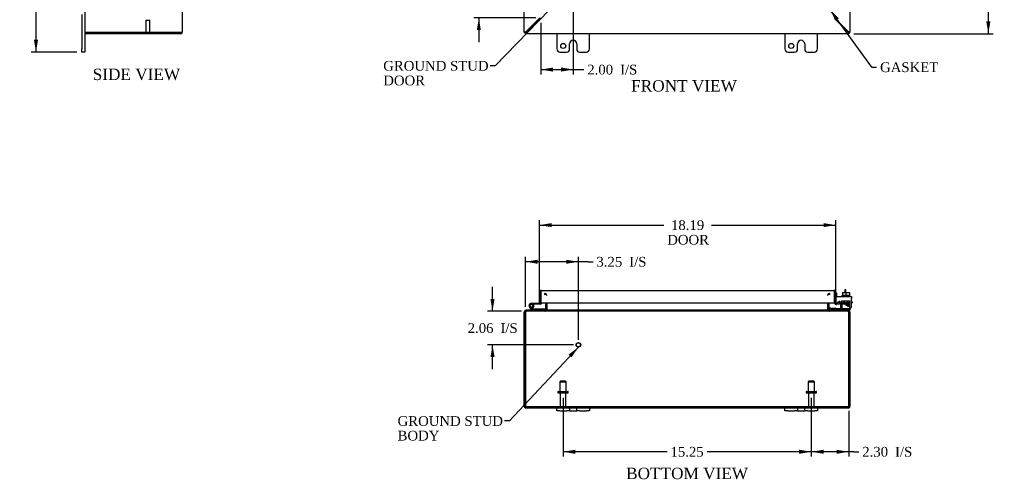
# Model space of a CAD drawing. Header units: inches. Extents: x 11 to 148, y 5 to 99.
# Tile 1 of 7: x 12 to 72, y 5 to 33. Entities that reach past the tile are written whole.
import ezdxf
from ezdxf.enums import TextEntityAlignment as Align

# ---------------------------------------------------------------- set-up
doc = ezdxf.new("R2010")
doc.units = ezdxf.units.IN
doc.header["$MEASUREMENT"] = 0
for name, color, linetype in [('COM40153-1', 7, 'CONTINUOUS'), ('COM40153-2', 7, 'CONTINUOUS'), ('COM42667', 7, 'CONTINUOUS'), ('COM42780', 7, 'CONTINUOUS'), ('COM48432', 7, 'CONTINUOUS'), ('COM71780-16', 7, 'CONTINUOUS'), ('DEFAULT', 7, 'CONTINUOUS'), ('FET07710', 7, 'CONTINUOUS'), ('HNG10620-26B', 7, 'CONTINUOUS'), ('HNG10620-26C', 7, 'CONTINUOUS'), ('HNG10620-26P', 7, 'CONTINUOUS'), ('SCC19011', 7, 'CONTINUOUS'), ('STD21878', 7, 'CONTINUOUS'), ('STD26094', 7, 'CONTINUOUS'), ('WAF25035', 7, 'CONTINUOUS')]:
    doc.layers.add(name, color=color, linetype=linetype)
doc.styles.add('SEACAD_TIMES_NEW_ROMAN', font='times.ttf')

# ---------------------------------------------------------------- blocks, each defined once
blk = doc.blocks.new('SEANNOT_GROUP1')
at = {"layer": 'DEFAULT', "linetype": 'Continuous'}
blk.add_hatch(color=136, dxfattribs=at).paths.add_polyline_path([(45.632, 12.313), (46.053, 12.946), (45.45, 12.483)])
at = {"layer": 'DEFAULT', "color": 136, "linetype": 'Continuous'}
blk.add_line((41.815, 8.408), (41.515, 8.408), dxfattribs=at)
blk.add_lwpolyline([(41.815, 8.408), (46.053, 12.946)], dxfattribs=at)
at = {"layer": 'DEFAULT', "color": 136, "linetype": 'Continuous', "style": 'SEACAD_TIMES_NEW_ROMAN'}
for s, p in [('GROUND STUD', (34.95, 8.708)), ('BODY', (34.95, 7.808))]:
    blk.add_text(s, height=0.6, dxfattribs=at).set_placement(p, align=Align.TOP_LEFT)
blk = doc.blocks.new('SEANNOT_GROUP2')
at = {"layer": 'DEFAULT', "linetype": 'Continuous'}
blk.add_hatch(color=136, dxfattribs=at).paths.add_polyline_path([(45.198, 34.455), (45.629, 35.081), (45.018, 34.629)])
at = {"layer": 'DEFAULT', "color": 136, "linetype": 'Continuous'}
blk.add_line((40.933, 30.222), (40.633, 30.222), dxfattribs=at)
blk.add_lwpolyline([(40.933, 30.222), (45.629, 35.081)], dxfattribs=at)
at = {"layer": 'DEFAULT', "color": 136, "linetype": 'Continuous', "style": 'SEACAD_TIMES_NEW_ROMAN'}
for s, p in [('GROUND STUD', (34.068, 30.522)), ('DOOR', (34.068, 29.622))]:
    blk.add_text(s, height=0.6, dxfattribs=at).set_placement(p, align=Align.TOP_LEFT)
blk = doc.blocks.new('SEANNOT_GROUP3')
at = {"layer": 'DEFAULT', "linetype": 'Continuous'}
blk.add_hatch(color=136, dxfattribs=at).paths.add_polyline_path([(62.05, 33.135), (61.509, 33.669), (61.848, 32.989)])
at = {"layer": 'DEFAULT', "color": 136, "linetype": 'Continuous'}
blk.add_line((64.069, 30.136), (64.369, 30.136), dxfattribs=at)
blk.add_lwpolyline([(64.069, 30.136), (61.509, 33.669)], dxfattribs=at)
at = {"layer": 'DEFAULT', "color": 136, "linetype": 'Continuous', "style": 'SEACAD_TIMES_NEW_ROMAN'}
blk.add_text('GASKET', height=0.6, dxfattribs=at).set_placement((64.579, 30.436), align=Align.TOP_LEFT)
blk = doc.blocks.new('GDIMGGROUP')
at = {"layer": 'DEFAULT', "linetype": 'Continuous'}
for points in [[(43.483, 65.421), (42.733, 65.296), (43.483, 65.171)], [(61.98, 65.421), (61.98, 65.171), (62.73, 65.296)]]:
    blk.add_hatch(color=136, dxfattribs=at).paths.add_polyline_path(points)
at = {"layer": 'DEFAULT', "color": 136, "linetype": 'Continuous'}
for p, q in [((42.733, 32.567), (42.733, 65.596)), ((62.73, 35.564), (62.73, 65.596)), ((51.498, 65.296), (42.733, 65.296)), ((62.73, 65.296), (53.965, 65.296))]:
    blk.add_line(p, q, dxfattribs=at)
at = {"layer": 'DEFAULT', "color": 136, "linetype": 'Continuous', "style": 'SEACAD_TIMES_NEW_ROMAN'}
blk.add_text('20.00', height=0.6, dxfattribs=at).set_placement((51.708, 65.596), align=Align.TOP_LEFT)
blk = doc.blocks.new('GDIMGGROUP1')
at = {"layer": 'DEFAULT', "linetype": 'Continuous'}
for points in [[(71.354, 61.445), (71.229, 62.195), (71.104, 61.445)], [(71.354, 32.945), (71.104, 32.945), (71.229, 32.195)]]:
    blk.add_hatch(color=136, dxfattribs=at).paths.add_polyline_path(points)
at = {"layer": 'DEFAULT', "color": 136, "linetype": 'Continuous'}
for p, q in [((62.961, 62.195), (71.529, 62.195)), ((71.229, 48.763), (71.229, 62.195)), ((71.229, 32.195), (71.229, 47.953)), ((62.961, 32.195), (71.529, 32.195))]:
    blk.add_line(p, q, dxfattribs=at)
at = {"layer": 'DEFAULT', "color": 136, "linetype": 'Continuous', "style": 'SEACAD_TIMES_NEW_ROMAN'}
blk.add_text('30.00', height=0.6, dxfattribs=at).set_placement((70.205, 48.553), align=Align.TOP_LEFT)
blk = doc.blocks.new('GDIMGGROUP2')
at = {"layer": 'DEFAULT', "linetype": 'Continuous'}
for points in [[(39.814, 35.915), (39.939, 35.165), (40.064, 35.915)], [(39.814, 32.415), (40.064, 32.415), (39.939, 33.165)]]:
    blk.add_hatch(color=136, dxfattribs=at).paths.add_polyline_path(points)
at = {"layer": 'DEFAULT', "color": 136, "linetype": 'Continuous'}
for p, q in [((39.939, 36.665), (39.939, 35.165)), ((45.442, 35.165), (39.639, 35.165)), ((43.442, 33.165), (39.639, 33.165)), ((39.939, 33.165), (39.939, 31.665))]:
    blk.add_line(p, q, dxfattribs=at)
at = {"layer": 'DEFAULT', "color": 136, "linetype": 'Continuous', "style": 'SEACAD_TIMES_NEW_ROMAN'}
for s, p in [('2.00', (38.414, 34.465)), ('I/S', (40.426, 34.465))]:
    blk.add_text(s, height=0.6, dxfattribs=at).set_placement(p, align=Align.TOP_LEFT)
blk = doc.blocks.new('GDIMGGROUP3')
at = {"layer": 'DEFAULT', "linetype": 'Continuous'}
for points in [[(44.492, 29.866), (44.492, 30.116), (43.742, 29.991)], [(44.992, 29.866), (45.742, 29.991), (44.992, 30.116)]]:
    blk.add_hatch(color=136, dxfattribs=at).paths.add_polyline_path(points)
at = {"layer": 'DEFAULT', "color": 136, "linetype": 'Continuous'}
for p, q in [((45.742, 34.724), (45.742, 29.691)), ((43.742, 32.865), (43.742, 29.691)), ((43.742, 29.991), (46.089, 29.991)), ((46.089, 29.991), (46.389, 29.991))]:
    blk.add_line(p, q, dxfattribs=at)
at = {"layer": 'DEFAULT', "color": 136, "linetype": 'Continuous', "style": 'SEACAD_TIMES_NEW_ROMAN'}
for s, p in [('2.00', (46.599, 30.291)), ('I/S', (48.612, 30.291))]:
    blk.add_text(s, height=0.6, dxfattribs=at).set_placement(p, align=Align.TOP_LEFT)
blk = doc.blocks.new('GDIMGGROUP6')
at = {"layer": 'DEFAULT', "linetype": 'Continuous'}
for points in [[(12.616, 62.57), (12.866, 62.57), (12.741, 63.32)], [(12.616, 31.82), (12.741, 31.07), (12.866, 31.82)]]:
    blk.add_hatch(color=136, dxfattribs=at).paths.add_polyline_path(points)
at = {"layer": 'DEFAULT', "color": 136, "linetype": 'Continuous'}
for p, q in [((15.26, 63.32), (12.441, 63.32)), ((12.741, 63.32), (12.741, 47.705)), ((12.741, 46.895), (12.741, 31.07)), ((15.26, 31.07), (12.441, 31.07))]:
    blk.add_line(p, q, dxfattribs=at)
at = {"layer": 'DEFAULT', "color": 136, "linetype": 'Continuous', "style": 'SEACAD_TIMES_NEW_ROMAN'}
blk.add_text('32.25', height=0.6, dxfattribs=at).set_placement((11.718, 47.495), align=Align.TOP_LEFT)
blk = doc.blocks.new('GDIMGGROUP7')
at = {"layer": 'DEFAULT', "linetype": 'Continuous'}
for points in [[(61.108, 6.392), (61.108, 6.642), (60.358, 6.517)], [(61.911, 6.392), (62.661, 6.517), (61.911, 6.642)]]:
    blk.add_hatch(color=136, dxfattribs=at).paths.add_polyline_path(points)
at = {"layer": 'DEFAULT', "color": 136, "linetype": 'Continuous'}
for p, q in [((60.358, 9.827), (60.358, 6.217)), ((62.661, 9.026), (62.661, 6.217)), ((62.976, 6.517), (60.358, 6.517)), ((62.976, 6.517), (63.276, 6.517))]:
    blk.add_line(p, q, dxfattribs=at)
at = {"layer": 'DEFAULT', "color": 136, "linetype": 'Continuous', "style": 'SEACAD_TIMES_NEW_ROMAN'}
for s, p in [('2.30', (63.486, 6.817)), ('I/S', (65.499, 6.817))]:
    blk.add_text(s, height=0.6, dxfattribs=at).set_placement(p, align=Align.TOP_LEFT)
blk = doc.blocks.new('GDIMGGROUP8')
at = {"layer": 'DEFAULT', "linetype": 'Continuous'}
for points in [[(45.858, 6.392), (45.858, 6.642), (45.108, 6.517)], [(59.608, 6.392), (60.358, 6.517), (59.608, 6.642)]]:
    blk.add_hatch(color=136, dxfattribs=at).paths.add_polyline_path(points)
at = {"layer": 'DEFAULT', "color": 136, "linetype": 'Continuous'}
for p, q in [((45.108, 9.827), (45.108, 6.217)), ((60.358, 9.827), (60.358, 6.217)), ((51.499, 6.517), (45.108, 6.517)), ((60.358, 6.517), (53.967, 6.517))]:
    blk.add_line(p, q, dxfattribs=at)
at = {"layer": 'DEFAULT', "color": 136, "linetype": 'Continuous', "style": 'SEACAD_TIMES_NEW_ROMAN'}
blk.add_text('15.25', height=0.6, dxfattribs=at).set_placement((51.709, 6.817), align=Align.TOP_LEFT)
blk = doc.blocks.new('GDIMGGROUP14')
at = {"layer": 'DEFAULT', "linetype": 'Continuous'}
for points in [[(40.654, 15.896), (40.779, 15.146), (40.904, 15.896)], [(40.654, 12.336), (40.904, 12.336), (40.779, 13.086)]]:
    blk.add_hatch(color=136, dxfattribs=at).paths.add_polyline_path(points)
at = {"layer": 'DEFAULT', "color": 136, "linetype": 'Continuous'}
for p, q in [((40.779, 15.146), (40.779, 16.646)), ((42.567, 15.146), (40.479, 15.146)), ((45.755, 13.086), (40.479, 13.086)), ((40.779, 11.586), (40.779, 13.086))]:
    blk.add_line(p, q, dxfattribs=at)
at = {"layer": 'DEFAULT', "color": 136, "linetype": 'Continuous', "style": 'SEACAD_TIMES_NEW_ROMAN'}
for s, p in [('2.06', (39.254, 14.416)), ('I/S', (41.266, 14.416))]:
    blk.add_text(s, height=0.6, dxfattribs=at).set_placement(p, align=Align.TOP_LEFT)
blk = doc.blocks.new('GDIMGGROUP15')
at = {"layer": 'DEFAULT', "linetype": 'Continuous'}
for points in [[(43.555, 18.312), (42.805, 18.187), (43.555, 18.062)], [(45.305, 18.312), (45.305, 18.062), (46.055, 18.187)]]:
    blk.add_hatch(color=136, dxfattribs=at).paths.add_polyline_path(points)
at = {"layer": 'DEFAULT', "color": 136, "linetype": 'Continuous'}
for p, q in [((42.805, 15.41), (42.805, 18.487)), ((46.651, 18.187), (42.805, 18.187)), ((46.055, 13.386), (46.055, 18.487)), ((46.651, 18.187), (46.951, 18.187))]:
    blk.add_line(p, q, dxfattribs=at)
at = {"layer": 'DEFAULT', "color": 136, "linetype": 'Continuous', "style": 'SEACAD_TIMES_NEW_ROMAN'}
for s, p in [('3.25', (47.161, 18.487)), ('I/S', (49.174, 18.487))]:
    blk.add_text(s, height=0.6, dxfattribs=at).set_placement(p, align=Align.TOP_LEFT)
blk = doc.blocks.new('GDIMGGROUP20')
at = {"layer": 'DEFAULT', "linetype": 'Continuous'}
for points in [[(44.42, 20.564), (43.67, 20.439), (44.42, 20.314)], [(61.108, 20.564), (61.108, 20.314), (61.858, 20.439)]]:
    blk.add_hatch(color=136, dxfattribs=at).paths.add_polyline_path(points)
at = {"layer": 'DEFAULT', "color": 136, "linetype": 'Continuous'}
for p, q in [((43.67, 15.933), (43.67, 20.739)), ((61.858, 15.961), (61.858, 20.739)), ((43.67, 20.439), (51.296, 20.439)), ((54.232, 20.439), (61.858, 20.439))]:
    blk.add_line(p, q, dxfattribs=at)
at = {"layer": 'DEFAULT', "color": 136, "linetype": 'Continuous', "style": 'SEACAD_TIMES_NEW_ROMAN'}
for s, p in [('18.19', (51.74, 20.739)), ('DOOR', (51.506, 19.839))]:
    blk.add_text(s, height=0.6, dxfattribs=at).set_placement(p, align=Align.TOP_LEFT)

msp = doc.modelspace()

# ---------------------------------------------------------------- linework, layer by layer
at = {"layer": 'COM40153-1', "color": 7}
for p, q in [((62.411, 16.468), (62.411, 16.29)), ((62.483, 16.468), (62.411, 16.468)), ((62.483, 16.29), (62.483, 16.468))]:
    msp.add_line(p, q, dxfattribs=at)
at = {"layer": 'COM40153-2', "color": 7}
for p, q in [((61.93, 16.256), (61.858, 16.256)), ((61.93, 16.064), (61.93, 16.256)), ((62.134, 15.728), (62.03, 15.728)), ((62.858, 15.728), (62.829, 15.728)), ((62.858, 15.728), (62.858, 15.656)), ((62.142, 15.656), (61.984, 15.656)), ((62.829, 15.656), (62.858, 15.656))]:
    msp.add_line(p, q, dxfattribs=at)
msp.add_arc((61.966, 15.764), 0.108, 180, 186.85453, dxfattribs=at)
at = {"layer": 'COM42667', "color": 7}
for p, q in [((61.859, 16.064), (62.829, 16.064)), ((61.859, 15.921), (61.859, 16.064)), ((61.859, 15.921), (61.859, 15.665)), ((61.973, 15.639), (62.032, 15.731)), ((62.829, 16.064), (62.829, 15.921)), ((62.829, 15.438), (62.829, 15.921)), ((62.142, 15.698), (62.142, 15.438)), ((62.492, 15.527), (62.607, 15.688)), ((62.492, 15.498), (62.492, 15.527)), ((62.601, 15.498), (62.492, 15.498)), ((62.601, 15.639), (62.522, 15.527)), ((62.522, 15.527), (62.601, 15.527)), ((62.601, 15.527), (62.601, 15.639)), ((62.601, 15.438), (62.601, 15.498)), ((62.632, 15.438), (62.601, 15.438)), ((62.607, 15.688), (62.632, 15.688)), ((62.632, 15.688), (62.632, 15.527)), ((62.632, 15.527), (62.665, 15.527)), ((62.665, 15.498), (62.632, 15.498)), ((62.632, 15.498), (62.632, 15.438)), ((62.665, 15.527), (62.665, 15.498))]:
    msp.add_line(p, q, dxfattribs=at)
for centre, radius, start, end in [((62.082, 15.698), 0.06, 0, 147.15449), ((61.919, 15.665), 0.06, 180, 202.199), ((62.267, 15.438), 0.125, 180, 270), ((62.704, 15.438), 0.125, 270, 0)]:
    msp.add_arc(centre, radius, start, end, dxfattribs=at)
at = {"layer": 'COM42780', "color": 7}
for p, q in [((62.23, 15.79), (62.73, 15.79)), ((62.23, 15.704), (62.23, 15.79)), ((62.355, 15.79), (62.355, 15.6)), ((62.373, 15.79), (62.373, 15.6)), ((62.586, 15.6), (62.586, 15.79)), ((62.605, 15.79), (62.605, 15.6)), ((62.73, 15.65), (62.73, 15.79)), ((61.43, 15.311), (61.497, 15.378)), ((61.43, 15.311), (61.48, 15.26)), ((61.497, 15.378), (61.547, 15.328)), ((61.581, 15.313), (62.48, 15.313)), ((61.615, 15.312), (61.615, 15.313)), ((61.675, 15.312), (61.615, 15.312)), ((61.675, 15.312), (61.675, 15.313)), ((61.703, 15.312), (61.675, 15.312)), ((61.703, 15.312), (61.703, 15.313)), ((61.865, 15.312), (61.703, 15.312)), ((61.816, 15.312), (61.816, 15.313)), ((61.865, 15.312), (61.865, 15.313)), ((62.229, 15.65), (62.23, 15.704)), ((62.23, 15.704), (62.23, 15.234)), ((62.23, 15.695), (62.73, 15.695)), ((62.285, 15.695), (62.285, 15.6)), ((62.285, 15.6), (62.675, 15.6)), ((62.48, 15.313), (62.73, 15.313)), ((62.73, 15.218), (62.625, 15.218)), ((62.675, 15.6), (62.675, 15.695)), ((62.73, 15.361), (62.73, 15.65)), ((62.73, 15.316), (62.73, 15.361)), ((62.73, 15.313), (62.73, 15.316)), ((62.73, 15.313), (62.73, 15.218))]:
    msp.add_line(p, q, dxfattribs=at)
for radius in [0.143, 0.048]:
    msp.add_arc((61.581, 15.361), radius, 225, 270, dxfattribs=at)
msp.add_ellipse((61.98, 16.319), major_axis=(0, -14.322), ratio=0.017455, start_param=1.503851, end_param=1.524085, dxfattribs=at)
for points, knots in [([(62.221, 15.313), (62.223, 15.313), (62.224, 15.315), (62.226, 15.318), (62.226, 15.319), (62.227, 15.321)], [0, 0, 0, 0, 0.25, 0.25, 0.3597521, 0.3597521, 0.3597521, 0.3597521]), ([(62.23, 15.234), (62.23, 15.229), (62.229, 15.225), (62.226, 15.22), (62.224, 15.218), (62.221, 15.218)], [0, 0, 0, 0, 0.5, 0.5, 1, 1, 1, 1]), ([(62.227, 15.321), (62.227, 15.321), (62.227, 15.321), (62.227, 15.323), (62.227, 15.325), (62.228, 15.331), (62.229, 15.337), (62.229, 15.348), (62.229, 15.354), (62.229, 15.361)], [0.3597521, 0.3597521, 0.3597521, 0.3597521, 0.375, 0.375, 0.5, 0.5, 0.75, 0.75, 1, 1, 1, 1])]:
    msp.add_open_spline(points, degree=3, knots=knots, dxfattribs=at)
at = {"layer": 'COM48432', "color": 7}
for p, q in [((15.747, 62.087), (15.747, 32.303)), ((21.747, 32.329), (21.747, 62.061)), ((42.733, 32.267), (42.733, 62.123)), ((62.733, 35.169), (62.733, 32.267)), ((42.865, 32.345), (43.685, 33.165)), ((42.883, 32.327), (43.72, 33.165)), ((61.786, 33.16), (62.601, 32.345)), ((61.786, 33.124), (62.583, 32.327)), ((15.855, 32.267), (15.753, 32.267)), ((15.753, 32.267), (15.855, 32.267)), ((15.855, 32.267), (21.639, 32.267)), ((21.639, 32.267), (15.855, 32.267)), ((21.639, 32.195), (15.855, 32.195)), ((21.639, 32.267), (21.639, 32.195)), ((21.723, 32.303), (21.747, 32.303)), ((21.747, 32.303), (21.747, 32.327)), ((42.805, 32.267), (42.733, 32.267)), ((42.805, 32.267), (42.841, 32.303)), ((42.805, 32.267), (42.841, 32.303)), ((42.805, 32.267), (42.805, 32.195)), ((62.661, 32.195), (42.805, 32.195)), ((42.841, 32.329), (42.865, 32.345)), ((42.867, 32.303), (42.883, 32.327)), ((62.583, 32.327), (62.599, 32.303)), ((62.601, 32.345), (62.625, 32.329)), ((62.661, 32.267), (62.625, 32.303)), ((62.661, 32.267), (62.625, 32.303)), ((62.661, 32.267), (62.733, 32.267)), ((62.661, 32.267), (62.661, 32.195)), ((44, 16.159), (44, 16.231)), ((44.018, 16.159), (44.018, 16.231)), ((61.448, 16.159), (61.448, 16.231)), ((61.466, 16.231), (61.466, 16.159)), ((42.841, 15.195), (42.841, 15.218)), ((42.841, 15.218), (42.865, 15.218)), ((42.841, 15.146), (42.841, 15.195)), ((42.841, 15.146), (42.865, 15.146)), ((42.865, 15.218), (42.865, 15.146)), ((42.865, 15.218), (42.867, 15.218)), ((42.865, 15.146), (42.867, 15.146)), ((42.867, 15.146), (42.867, 15.218)), ((62.599, 15.218), (42.867, 15.218)), ((62.599, 15.146), (42.867, 15.146)), ((42.883, 15.218), (42.883, 15.146)), ((44, 15.218), (44, 15.146)), ((44.018, 15.218), (44.018, 15.146)), ((44.036, 15.661), (44.036, 15.254)), ((44.036, 15.254), (44.108, 15.254)), ((44.108, 15.661), (44.108, 15.254)), ((44.121, 15.254), (44.121, 15.661)), ((61.345, 15.661), (61.345, 15.254)), ((61.358, 15.661), (61.358, 15.254)), ((61.43, 15.254), (61.358, 15.254)), ((61.43, 15.661), (61.43, 15.254)), ((61.448, 15.218), (61.448, 15.146)), ((61.466, 15.146), (61.466, 15.218)), ((62.583, 15.218), (62.583, 15.146)), ((62.599, 15.146), (62.599, 15.218)), ((62.599, 15.218), (62.601, 15.218)), ((62.599, 15.146), (62.601, 15.146)), ((62.601, 15.218), (62.601, 15.146)), ((62.601, 15.218), (62.625, 15.218)), ((62.601, 15.146), (62.625, 15.146)), ((62.625, 15.195), (62.625, 15.218)), ((62.625, 15.146), (62.625, 15.195)), ((42.733, 9.326), (42.733, 15.11)), ((42.805, 15.11), (42.733, 15.11)), ((42.805, 9.326), (42.805, 15.11)), ((42.805, 15.11), (42.805, 9.326)), ((62.661, 15.11), (62.733, 15.11)), ((62.661, 15.11), (62.661, 9.326)), ((62.661, 9.326), (62.661, 15.11)), ((62.733, 15.11), (62.733, 9.326)), ((42.805, 9.225), (42.805, 9.326)), ((42.805, 9.326), (42.805, 9.225)), ((42.841, 9.29), (62.625, 9.29)), ((42.841, 9.29), (42.841, 9.218)), ((42.841, 9.218), (44.733, 9.218)), ((46.733, 9.218), (58.733, 9.218)), ((60.733, 9.218), (62.625, 9.218)), ((62.625, 9.29), (62.625, 9.218)), ((62.661, 9.225), (62.661, 9.326)), ((62.661, 9.326), (62.661, 9.225))]:
    msp.add_line(p, q, dxfattribs=at)
for centre, radius, start, end in [((15.855, 32.303), 0.108, 180, 199.47122), ((15.855, 32.303), 0.108, 199.47122, 270), ((21.639, 32.303), 0.108, 270, 0), ((21.639, 32.303), 0.036, 270, 308.72358), ((44, 16.123), 0.108, 10.39653, 90), ((44.015, 16.126), 0.106, 358.80741, 88.69259), ((61.45, 16.126), 0.106, 91.3077, 181.1923), ((61.466, 16.123), 0.108, 90, 169.60319), ((42.841, 15.11), 0.108, 90, 180), ((42.841, 15.11), 0.036, 141.27673, 180), ((42.841, 15.11), 0.036, 90, 141.27673), ((44, 15.254), 0.036, 270, 360), ((44, 15.254), 0.108, 270, 349.60158), ((44.015, 15.252), 0.106, 271.3077, 1.1923), ((44, 15.254), 0.108, 349.60158, 360), ((61.45, 15.252), 0.106, 178.80741, 268.69259), ((61.466, 15.254), 0.108, 180, 190.39942), ((61.466, 15.254), 0.108, 190.39942, 270), ((61.466, 15.254), 0.036, 180, 270), ((62.625, 15.11), 0.108, 0, 90), ((62.625, 15.11), 0.036, 38.72327, 90), ((62.625, 15.11), 0.036, 0, 38.72327), ((42.841, 9.326), 0.108, 180, 250.52878), ((42.841, 9.326), 0.036, 180, 270), ((42.841, 9.326), 0.108, 250.52878, 270), ((62.625, 9.326), 0.036, 270, 0), ((62.625, 9.326), 0.108, 270, 289.47122), ((62.625, 9.326), 0.108, 289.47122, 0)]:
    msp.add_arc(centre, radius, start, end, dxfattribs=at)
for centre, major_axis, start_param, end_param in [((15.855, 32.303), (0.108, 0), 3.141593, 3.48143), ((42.841, 9.326), (0, 0.036), 1.570796, 3.141593), ((42.841, 9.326), (0, 0.108), 2.801756, 3.141593), ((62.625, 9.326), (0, 0.036), 3.141593, 4.712389), ((62.625, 9.326), (0, 0.108), 3.141593, 3.48143)]:
    msp.add_ellipse(centre, major_axis=major_axis, ratio=0.997813, start_param=start_param, end_param=end_param, dxfattribs=at)
for points, knots in [([(21.639, 32.267), (21.653, 32.272), (21.667, 32.278), (21.693, 32.288), (21.705, 32.293), (21.725, 32.303), (21.733, 32.308), (21.744, 32.319), (21.747, 32.324), (21.747, 32.329)], [0, 0, 0, 0, 0.25, 0.25, 0.5, 0.5, 0.75, 0.75, 1, 1, 1, 1]), ([(42.733, 32.267), (42.733, 32.272), (42.736, 32.278), (42.747, 32.288), (42.755, 32.293), (42.775, 32.303), (42.787, 32.308), (42.813, 32.319), (42.827, 32.324), (42.841, 32.329)], [0, 0, 0, 0, 0.25, 0.25, 0.5, 0.5, 0.75, 0.75, 1, 1, 1, 1]), ([(42.805, 32.267), (42.805, 32.272), (42.806, 32.278), (42.809, 32.288), (42.812, 32.293), (42.819, 32.303), (42.823, 32.308), (42.831, 32.319), (42.836, 32.324), (42.841, 32.329)], [0, 0, 0, 0, 0.25, 0.25, 0.5, 0.5, 0.75, 0.75, 1, 1, 1, 1]), ([(42.805, 32.195), (42.81, 32.195), (42.815, 32.198), (42.826, 32.209), (42.831, 32.217), (42.841, 32.237), (42.846, 32.249), (42.856, 32.275), (42.862, 32.289), (42.867, 32.303)], [0, 0, 0, 0, 0.25, 0.25, 0.5, 0.5, 0.75, 0.75, 1, 1, 1, 1]), ([(42.805, 32.267), (42.815, 32.267), (42.826, 32.271), (42.846, 32.284), (42.856, 32.294), (42.867, 32.303)], [0, 0, 0, 0, 0.5, 0.5, 1, 1, 1, 1]), ([(62.599, 32.303), (62.604, 32.289), (62.609, 32.275), (62.62, 32.249), (62.625, 32.237), (62.635, 32.217), (62.64, 32.209), (62.651, 32.198), (62.656, 32.195), (62.661, 32.195)], [0, 0, 0, 0, 0.25, 0.25, 0.5, 0.5, 0.75, 0.75, 1, 1, 1, 1]), ([(62.599, 32.303), (62.609, 32.294), (62.62, 32.284), (62.64, 32.271), (62.651, 32.267), (62.661, 32.267)], [0, 0, 0, 0, 0.5, 0.5, 1, 1, 1, 1]), ([(62.625, 32.329), (62.63, 32.324), (62.634, 32.319), (62.643, 32.308), (62.647, 32.303), (62.654, 32.293), (62.656, 32.288), (62.66, 32.278), (62.661, 32.272), (62.661, 32.267)], [0, 0, 0, 0, 0.25, 0.25, 0.5, 0.5, 0.75, 0.75, 1, 1, 1, 1]), ([(62.625, 32.329), (62.639, 32.324), (62.653, 32.319), (62.679, 32.308), (62.691, 32.303), (62.711, 32.293), (62.719, 32.288), (62.73, 32.278), (62.733, 32.272), (62.733, 32.267)], [0, 0, 0, 0, 0.25, 0.25, 0.5, 0.5, 0.75, 0.75, 1, 1, 1, 1]), ([(42.805, 15.11), (42.81, 15.125), (42.815, 15.139), (42.826, 15.165), (42.831, 15.177), (42.841, 15.197), (42.846, 15.205), (42.856, 15.216), (42.862, 15.218), (42.867, 15.218)], [0, 0, 0, 0, 0.25, 0.25, 0.5, 0.5, 0.75, 0.75, 1, 1, 1, 1]), ([(42.805, 15.11), (42.815, 15.12), (42.826, 15.129), (42.846, 15.143), (42.856, 15.146), (42.867, 15.146)], [0, 0, 0, 0, 0.5, 0.5, 1, 1, 1, 1]), ([(44.018, 15.218), (44.028, 15.218), (44.039, 15.219), (44.059, 15.221), (44.069, 15.223), (44.084, 15.227), (44.089, 15.228), (44.098, 15.232), (44.102, 15.234), (44.11, 15.238), (44.114, 15.241), (44.118, 15.246), (44.119, 15.247), (44.121, 15.251), (44.121, 15.253), (44.121, 15.254)], [0, 0, 0, 0, 0.25, 0.25, 0.5, 0.5, 0.625, 0.625, 0.75, 0.75, 0.875, 0.875, 0.9375, 0.9375, 1, 1, 1, 1]), ([(61.345, 15.254), (61.345, 15.253), (61.345, 15.251), (61.347, 15.247), (61.348, 15.246), (61.352, 15.241), (61.355, 15.238), (61.364, 15.234), (61.368, 15.232), (61.377, 15.228), (61.382, 15.227), (61.397, 15.223), (61.407, 15.221), (61.427, 15.219), (61.438, 15.218), (61.448, 15.218)], [0, 0, 0, 0, 0.0625, 0.0625, 0.125, 0.125, 0.25, 0.25, 0.375, 0.375, 0.5, 0.5, 0.75, 0.75, 1, 1, 1, 1]), ([(62.599, 15.218), (62.604, 15.218), (62.609, 15.216), (62.62, 15.205), (62.625, 15.197), (62.635, 15.177), (62.64, 15.165), (62.651, 15.139), (62.656, 15.125), (62.661, 15.11)], [0, 0, 0, 0, 0.25, 0.25, 0.5, 0.5, 0.75, 0.75, 1, 1, 1, 1]), ([(62.599, 15.146), (62.609, 15.146), (62.62, 15.143), (62.64, 15.129), (62.651, 15.12), (62.661, 15.11)], [0, 0, 0, 0, 0.5, 0.5, 1, 1, 1, 1])]:
    msp.add_open_spline(points, degree=3, knots=knots, dxfattribs=at)
at = {"layer": 'COM71780-16', "color": 7}
for p, q in [((43.742, 16.422), (43.742, 16.32)), ((43.742, 16.32), (43.742, 16.422)), ((43.778, 16.428), (61.75, 16.428)), ((61.786, 16.32), (61.786, 16.422)), ((61.786, 16.422), (61.786, 16.32)), ((43.67, 15.633), (43.67, 16.32)), ((43.742, 15.633), (43.742, 16.32)), ((43.742, 16.32), (43.742, 15.661)), ((61.786, 15.661), (61.786, 16.32)), ((61.786, 16.32), (61.786, 15.661)), ((61.858, 16.32), (61.858, 15.661)), ((43.67, 15.633), (43.742, 15.633)), ((43.742, 15.661), (61.786, 15.661)), ((61.858, 15.661), (61.786, 15.661)), ((61.871, 15.634), (61.824, 15.579)), ((62.07, 15.656), (61.9, 15.626)), ((61.9, 15.626), (61.913, 15.555)), ((62.083, 15.585), (61.913, 15.555)), ((62.083, 15.585), (62.07, 15.656))]:
    msp.add_line(p, q, dxfattribs=at)
for centre, radius, start, end in [((43.778, 16.32), 0.108, 109.47122, 180), ((43.778, 16.32), 0.108, 90, 109.47122), ((61.75, 16.32), 0.108, 70.52878, 90), ((61.75, 16.32), 0.108, 0, 70.52878), ((61.894, 15.661), 0.108, 180, 230), ((61.894, 15.661), 0.108, 230.00006, 279.99994), ((61.894, 15.661), 0.036, 180, 230), ((61.894, 15.661), 0.036, 230, 280)]:
    msp.add_arc(centre, radius, start, end, dxfattribs=at)
for centre, start_param, end_param in [((43.778, 16.32), 3.141593, 3.48143), ((61.75, 16.32), 2.801756, 3.141593)]:
    msp.add_ellipse(centre, major_axis=(0, -0.108), ratio=0.997813, start_param=start_param, end_param=end_param, dxfattribs=at)
at = {"layer": 'FET07710', "color": 7}
for p, q in [((15.56, 33.383), (15.56, 31.258)), ((15.747, 32.303), (15.747, 31.258)), ((44.733, 32.195), (44.733, 31.258)), ((46.733, 31.258), (46.733, 32.195)), ((58.733, 32.195), (58.733, 31.258)), ((60.733, 31.258), (60.733, 32.195)), ((45.514, 31.258), (45.514, 31.57)), ((45.732, 31.788), (45.733, 31.788)), ((45.951, 31.57), (45.951, 31.258)), ((59.514, 31.258), (59.514, 31.57)), ((59.732, 31.788), (59.733, 31.788)), ((59.951, 31.57), (59.951, 31.258)), ((15.56, 31.07), (15.56, 31.258)), ((15.747, 31.07), (15.56, 31.07)), ((15.747, 31.258), (15.747, 31.07)), ((44.92, 31.07), (45.327, 31.07)), ((46.138, 31.07), (46.545, 31.07)), ((58.92, 31.07), (59.327, 31.07)), ((60.138, 31.07), (60.545, 31.07)), ((44.733, 9.031), (44.733, 9.218)), ((44.733, 9.218), (44.92, 9.218)), ((44.92, 9.218), (45.327, 9.218)), ((45.327, 9.218), (45.514, 9.218)), ((45.514, 9.218), (45.732, 9.218)), ((45.514, 9.218), (45.514, 9.031)), ((45.732, 9.218), (45.733, 9.218)), ((45.733, 9.218), (45.951, 9.218)), ((45.951, 9.031), (45.951, 9.218)), ((45.951, 9.218), (46.138, 9.218)), ((46.138, 9.218), (46.545, 9.218)), ((46.545, 9.218), (46.733, 9.218)), ((46.733, 9.218), (46.733, 9.031)), ((58.733, 9.031), (58.733, 9.218)), ((58.733, 9.218), (58.92, 9.218)), ((58.92, 9.218), (59.327, 9.218)), ((59.327, 9.218), (59.514, 9.218)), ((59.514, 9.218), (59.732, 9.218)), ((59.514, 9.218), (59.514, 9.031)), ((59.732, 9.218), (59.733, 9.218)), ((59.733, 9.218), (59.951, 9.218)), ((59.951, 9.031), (59.951, 9.218)), ((59.951, 9.218), (60.138, 9.218)), ((60.138, 9.218), (60.545, 9.218)), ((60.545, 9.218), (60.733, 9.218)), ((60.733, 9.218), (60.733, 9.031)), ((44.92, 9.031), (44.733, 9.031)), ((44.92, 9.031), (45.327, 9.031)), ((45.514, 9.031), (45.327, 9.031)), ((45.514, 9.031), (45.732, 9.031)), ((45.732, 9.031), (45.733, 9.031)), ((45.733, 9.031), (45.951, 9.031)), ((46.138, 9.031), (45.951, 9.031)), ((46.138, 9.031), (46.545, 9.031)), ((46.733, 9.031), (46.545, 9.031)), ((58.92, 9.031), (58.733, 9.031)), ((58.92, 9.031), (59.327, 9.031)), ((59.514, 9.031), (59.327, 9.031)), ((59.514, 9.031), (59.732, 9.031)), ((59.732, 9.031), (59.733, 9.031)), ((59.733, 9.031), (59.951, 9.031)), ((60.138, 9.031), (59.951, 9.031)), ((60.138, 9.031), (60.545, 9.031)), ((60.733, 9.031), (60.545, 9.031))]:
    msp.add_line(p, q, dxfattribs=at)
for centre in [(45.124, 31.445), (59.124, 31.445)]:
    msp.add_circle(centre, 0.156, dxfattribs=at)
for centre, radius, start, end in [((45.732, 31.57), 0.218, 90, 180), ((45.733, 31.57), 0.218, 0, 90), ((59.732, 31.57), 0.218, 90, 180), ((59.733, 31.57), 0.218, 0, 90), ((44.92, 31.258), 0.188, 180, 270), ((45.327, 31.258), 0.188, 270, 0), ((46.138, 31.258), 0.188, 180, 270), ((46.545, 31.258), 0.188, 270, 0), ((58.92, 31.258), 0.188, 180, 270), ((59.327, 31.258), 0.188, 270, 0), ((60.138, 31.258), 0.188, 180, 270), ((60.545, 31.258), 0.188, 270, 0)]:
    msp.add_arc(centre, radius, start, end, dxfattribs=at)
at = {"layer": 'HNG10620-26B', "color": 7}
for p, q in [((43.19, 15.245), (43.063, 15.371)), ((43.232, 15.287), (43.106, 15.413)), ((43.217, 15.333), (43.2, 15.39)), ((43.988, 15.278), (43.253, 15.278)), ((43.988, 15.218), (43.988, 15.278))]:
    msp.add_line(p, q, dxfattribs=at)
for centre, radius, start, end in [((43.172, 15.48), 0.154, 287.18186, 225), ((43.172, 15.48), 0.0938, 287.18186, 225), ((43.253, 15.307), 0.089, 225, 270), ((43.253, 15.307), 0.029, 225, 270)]:
    msp.add_arc(centre, radius, start, end, dxfattribs=at)
at = {"layer": 'HNG10620-26C', "color": 7}
for p, q in [((43.742, 16.113), (43.742, 16.113)), ((43.326, 15.633), (43.172, 15.633)), ((43.326, 15.573), (43.294, 15.573)), ((43.67, 15.633), (43.326, 15.633)), ((43.326, 15.633), (43.326, 15.573)), ((43.713, 15.573), (43.326, 15.573))]:
    msp.add_line(p, q, dxfattribs=at)
for centre, radius, start, end in [((43.172, 15.48), 0.154, 277.42813, 287.18186), ((43.713, 15.662), 0.089, 270, 0)]:
    msp.add_arc(centre, radius, start, end, dxfattribs=at)
at = {"layer": 'HNG10620-26P', "color": 7}
msp.add_circle((43.172, 15.48), 0.0938, dxfattribs=at)
at = {"layer": 'SCC19011', "color": 7}
for p, q in [((62.265, 16.29), (62.265, 16.109)), ((62.265, 16.29), (62.48, 16.29)), ((62.48, 16.29), (62.48, 16.109)), ((62.48, 16.29), (62.695, 16.29)), ((62.695, 16.29), (62.695, 16.109))]:
    msp.add_line(p, q, dxfattribs=at)
at = {"layer": 'STD21878', "color": 7}
for p, q in [((19.49, 33.017), (19.74, 33.017)), ((19.49, 33.017), (19.49, 32.299)), ((19.74, 32.299), (19.74, 33.017)), ((19.474, 32.299), (19.755, 32.299)), ((19.474, 32.299), (19.474, 32.267)), ((19.474, 32.267), (19.474, 32.267)), ((19.755, 32.267), (19.755, 32.299)), ((19.755, 32.267), (19.755, 32.267))]:
    msp.add_line(p, q, dxfattribs=at)
for radius in [0.141, 0.125]:
    msp.add_circle((46.055, 13.086), radius, dxfattribs=at)
at = {"layer": 'STD26094', "color": 7}
for p, q in [((44.958, 10.852), (44.92, 10.815)), ((44.92, 10.815), (45.295, 10.815)), ((44.92, 10.815), (44.92, 10.227)), ((45.258, 10.852), (44.958, 10.852)), ((45.295, 10.815), (45.258, 10.852)), ((45.295, 10.227), (45.295, 10.815)), ((60.208, 10.852), (60.17, 10.815)), ((60.17, 10.815), (60.545, 10.815)), ((60.17, 10.815), (60.17, 10.227)), ((60.508, 10.852), (60.208, 10.852)), ((60.545, 10.815), (60.508, 10.852)), ((60.545, 10.227), (60.545, 10.815)), ((44.783, 10.197), (44.783, 10.157)), ((44.813, 10.227), (45.403, 10.227)), ((44.813, 10.127), (45.403, 10.127)), ((44.943, 10.127), (44.943, 9.35)), ((45.273, 9.35), (45.273, 10.127)), ((45.433, 10.157), (45.433, 10.197)), ((60.033, 10.197), (60.033, 10.157)), ((60.063, 10.227), (60.653, 10.227)), ((60.063, 10.127), (60.653, 10.127)), ((60.193, 10.127), (60.193, 9.35)), ((60.523, 9.35), (60.523, 10.127)), ((60.683, 10.157), (60.683, 10.197))]:
    msp.add_line(p, q, dxfattribs=at)
for centre, radius, start, end in [((44.813, 10.197), 0.03, 90, 180), ((44.813, 10.157), 0.03, 180, 270), ((45.403, 10.197), 0.03, 0, 90), ((45.403, 10.157), 0.03, 270, 0), ((60.063, 10.197), 0.03, 90, 180), ((60.063, 10.157), 0.03, 180, 270), ((60.653, 10.197), 0.03, 0, 90), ((60.653, 10.157), 0.03, 270, 0), ((45.003, 9.35), 0.06, 180, 270), ((45.213, 9.35), 0.06, 270, 0), ((60.253, 9.35), 0.06, 180, 270), ((60.463, 9.35), 0.06, 270, 0)]:
    msp.add_arc(centre, radius, start, end, dxfattribs=at)
at = {"layer": 'WAF25035', "color": 7}
for p, q in [((62.73, 16.109), (62.23, 16.109)), ((62.23, 16.109), (62.23, 16.064)), ((62.73, 16.064), (62.73, 16.109))]:
    msp.add_line(p, q, dxfattribs=at)

# ---------------------------------------------------------------- block references
at = {"layer": 'DEFAULT', "color": 7}
for name in ['GDIMGGROUP', 'GDIMGGROUP6', 'GDIMGGROUP1', 'GDIMGGROUP2', 'SEANNOT_GROUP2', 'GDIMGGROUP3', 'SEANNOT_GROUP3', 'GDIMGGROUP20', 'GDIMGGROUP15', 'GDIMGGROUP14', 'SEANNOT_GROUP1', 'GDIMGGROUP8', 'GDIMGGROUP7']:
    msp.add_blockref(name, (0, 0), dxfattribs=at)

# ---------------------------------------------------------------- texts
at = {"layer": 'DEFAULT', "color": 7, "style": 'SEACAD_TIMES_NEW_ROMAN'}
for s, p in [('SIDE VIEW', (16.225, 30.049)), ('FRONT VIEW', (49.296, 29.343)), ('BOTTOM VIEW', (48.984, 5.538))]:
    msp.add_text(s, height=0.7, dxfattribs=at).set_placement(p, align=Align.TOP_LEFT)

doc.saveas('drawing.dxf')
